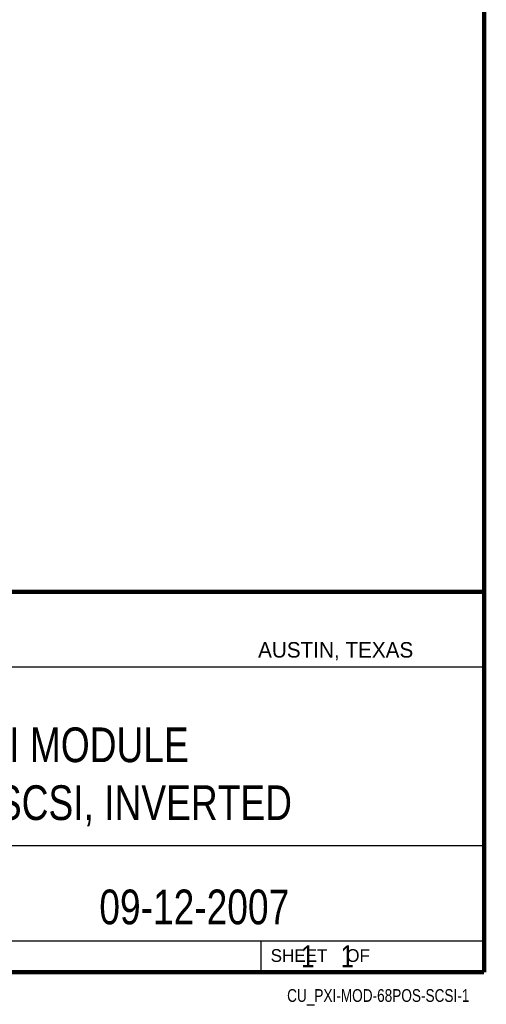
# Model space of a CAD drawing. Header units: inches. Extents: x 0.2 to 16.8, y 0.1 to 10.8.
# Tile 11 of 12: x 14.7 to 16.8, y 0.1 to 4.5. Entities that reach past the tile are written whole.
import ezdxf
from ezdxf.enums import TextEntityAlignment as Align

# ---------------------------------------------------------------- set-up
doc = ezdxf.new("R2010")
doc.units = ezdxf.units.IN
doc.header["$LTSCALE"] = 0.935
doc.header["$MEASUREMENT"] = 0
doc.layers.get('0').update_dxf_attribs({"linetype": 'CONTINUOUS'})
doc.styles.get("Standard").update_dxf_attribs({"font": 'txt', "width": 0.8})

msp = doc.modelspace()

# ---------------------------------------------------------------- linework, layer by layer
at = {"color": 2, "linetype": 'CONTINUOUS'}
for p, q in [((13.0652, 1.9695), (16.745, 1.9695)), ((16.745, 1.9695), (16.745, 0.2605)), ((13.0653, 1.6329), (16.75, 1.6329)), ((13.0652, 0.8295), (16.745, 0.8295)), ((13.0652, 0.4005), (16.745, 0.4005)), ((15.745, 0.4005), (15.745, 0.2605)), ((13.0652, 0.2605), (16.745, 0.2605)), ((15.7462, 0.2607), (16.7462, 0.2607)), ((15.7462, 0.2607), (15.7462, 0.2602)), ((15.7462, 0.2602), (16.7462, 0.2602)), ((16.7462, 0.2607), (16.7462, 0.2602))]:
    msp.add_line(p, q, dxfattribs=at)
at = {"color": 7, "linetype": 'CONTINUOUS', "const_width": 0.02}
for points in [[(16.75, 0.2586), (16.75, 10.7586)], [(11.4718, 1.9702), (16.75, 1.9707)], [(0.25, 0.2586), (16.75, 0.2586)]]:
    msp.add_lwpolyline(points, dxfattribs=at)

# ---------------------------------------------------------------- texts
at = {"color": 2, "linetype": 'CONTINUOUS'}
for s, height, p in [('AUSTIN, TEXAS', 0.069617, (15.7327, 1.6745)), ('SHEET    OF', 0.057262, (15.7892, 0.3052))]:
    msp.add_text(s, height=height, dxfattribs=at).set_placement(p)
at = {"color": 2, "linetype": 'CONTINUOUS', "width": 0.8}
msp.add_text('CU_PXI-MOD-68POS-SCSI-1', height=0.057262, dxfattribs=at).set_placement((16.6837, 0.1254), align=Align.RIGHT)
at = {"color": 7, "linetype": 'CONTINUOUS'}
for s, insert, char_height, width, attachment_point in [('PXI MODULE\\P68 POS SCSI, INVERTED', (14.9051, 1.3603), 0.15625, 2.625, 2), ('09-12-2007 ', (15.4455, 0.6307), 0.15625, 1.375, 2), ('    1    1', (15.8075, 0.3805), 0.1, 0.8, 1)]:
    msp.add_mtext(s, dxfattribs=dict(at, insert=insert, char_height=char_height, width=width, attachment_point=attachment_point))

doc.saveas('drawing.dxf')
